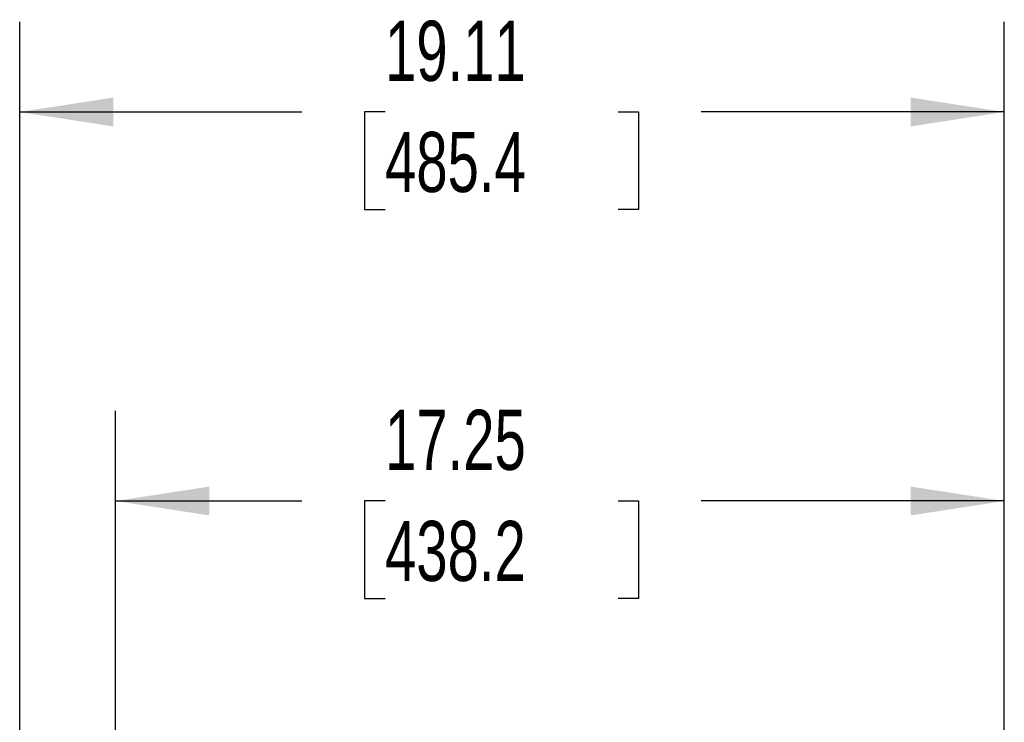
# Model space of a CAD drawing. Header units: inches. Extents: x 3 to 150, y 3 to 116.
# Tile 42 of 58: x 76 to 95, y 78 to 92. Entities that reach past the tile are written whole.
import ezdxf

# ---------------------------------------------------------------- set-up
doc = ezdxf.new("R2010")
doc.units = ezdxf.units.IN
doc.header["$LTSCALE"] = 14
doc.header["$MEASUREMENT"] = 0
doc.layers.add('DIMENSIONS', color=140, linetype='Continuous', lineweight=25)
doc.styles.add('SLDTEXTSTYLE0', font='TXT', dxfattribs={"width": 0.7})
doc.dimstyles.new('SLDDIMSTYLE1', dxfattribs={"dimtxt": 1.189453, "dimasz": 1.82, "dimexe": 0, "dimexo": 0.0625, "dimgap": 0.297363, "dimtad": 0, "dimtih": 1, "dimtoh": 1, "dimrnd": 1e-09, "dimzin": 12, "dimdsep": 46, "dimtxsty": 'SLDTEXTSTYLE0', "dimsah": 1, "dimcen": 0.09, "dimadec": 0, "dimazin": 3, "dimtfac": 1, "dimtofl": 0, "dimtmove": 0, "dimatfit": 3, "dimfxl": 0, "dimfrac": 2, "dimtolj": 1, "dimtzin": 12, "dimarcsym": 0})

# ---------------------------------------------------------------- blocks, each defined once
blk = doc.blocks.new('_D_4')
at = {"layer": 'DIMENSIONS'}
for p, q in [((78.161, 65.44), (78.161, 84.538)), ((95.411, 65.44), (95.411, 84.538)), ((78.161, 82.788), (81.778, 82.788)), ((83.39, 82.788), (82.991, 82.788)), ((82.991, 82.788), (82.991, 80.898)), ((87.914, 82.788), (88.313, 82.788)), ((88.313, 82.788), (88.313, 80.898)), ((95.411, 82.788), (89.526, 82.788)), ((82.991, 80.898), (83.39, 80.898)), ((88.313, 80.898), (87.914, 80.898))]:
    blk.add_line(p, q, dxfattribs=at)
for points in [[(78.161, 82.788), (79.981, 82.508), (79.981, 83.068)], [(95.411, 82.788), (93.591, 83.068), (93.591, 82.508)]]:
    blk.add_solid(points, dxfattribs=at)
at = {"layer": 'DIMENSIONS', "char_height": 1.1667, "attachment_point": 1, "style": 'SLDTEXTSTYLE0'}
for s, insert in [('17.25', (83.39, 84.558)), ('438.2', (83.39, 82.402))]:
    blk.add_mtext(s, dxfattribs=dict(at, insert=insert))
blk = doc.blocks.new('_D_5')
at = {"layer": 'DIMENSIONS'}
for p, q in [((76.299, 71.05), (76.299, 92.086)), ((95.411, 65.44), (95.411, 92.086)), ((76.299, 90.336), (81.778, 90.336)), ((83.39, 90.336), (82.991, 90.336)), ((82.991, 90.336), (82.991, 88.446)), ((87.914, 90.336), (88.313, 90.336)), ((88.313, 90.336), (88.313, 88.446)), ((95.411, 90.336), (89.526, 90.336)), ((82.991, 88.446), (83.39, 88.446)), ((88.313, 88.446), (87.914, 88.446))]:
    blk.add_line(p, q, dxfattribs=at)
for points in [[(76.299, 90.336), (78.119, 90.056), (78.119, 90.616)], [(95.411, 90.336), (93.591, 90.616), (93.591, 90.056)]]:
    blk.add_solid(points, dxfattribs=at)
at = {"layer": 'DIMENSIONS', "char_height": 1.1667, "attachment_point": 1, "style": 'SLDTEXTSTYLE0'}
for s, insert in [('19.11', (83.39, 92.106)), ('485.4', (83.39, 89.95))]:
    blk.add_mtext(s, dxfattribs=dict(at, insert=insert))

msp = doc.modelspace()

# ---------------------------------------------------------------- dimensions: what is measured, and where the dimension line sits
at = {"layer": 'DIMENSIONS'}
for base, p1, p2, picture, middle in [((76.299, 90.336), (95.411, 64.74), (76.299, 70.35), '_D_5', (85.652, 90.336)), ((95.411, 82.788), (78.161, 64.74), (95.411, 64.74), '_D_4', (85.652, 82.788))]:
    dim = msp.add_linear_dim(base=base, p1=p1, p2=p2, dimstyle='SLDDIMSTYLE1', dxfattribs=at)
    dim.commit()
    dim.dimension.update_dxf_attribs({"geometry": picture, "text_midpoint": middle, "dimtype": 160})

doc.saveas('drawing.dxf')
